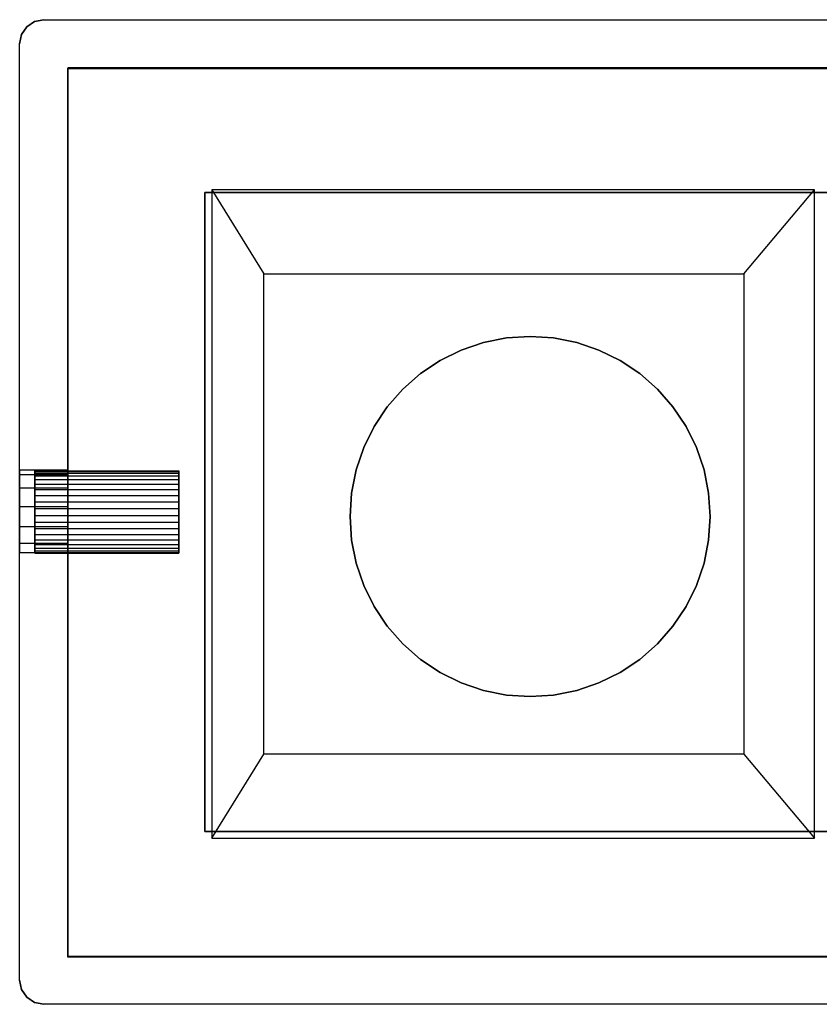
# Model space of a CAD drawing. Extents: x 0.03 to 5.66, y -0.81 to 0.81.
# Tile 1 of 4: x 0.03 to 1.34, y -0.81 to 0.81. Entities that reach past the tile are written whole.
import ezdxf

# ---------------------------------------------------------------- set-up
doc = ezdxf.new("R2010")
doc.units = 0
doc.header["$MEASUREMENT"] = 0
doc.layers.get('0').update_dxf_attribs({"color": 13, "linetype": 'CONTINUOUS'})

# ---------------------------------------------------------------- blocks, each defined once
blk = doc.blocks.new('PIX_LED-11367_STL')
at = {"color": 0}
for p, q in [((0.0525, 0.8041, 0.0295), (0.0675, 0.8071, 0.0295)), ((0.0675, 0.8071, 2.9823), (0.0525, 0.8041, 2.9823)), ((0.0525, 0.8041, 0.0295), (0.0675, 0.8071, 0.0295)), ((0.0675, 0.8071, 2.9823), (0.0525, 0.8041, 2.9823)), ((0.0675, 0.8071, 0.0295), (5.6187, 0.8071, 0.0295)), ((0.0675, 0.8071, 2.9823), (5.6187, 0.8071, 2.9823)), ((0.0675, 0.8071, 0.0295), (5.6187, 0.8071, 0.0295)), ((0.0675, 0.8071, 0.0295), (0.0675, 0.8071, 2.9823)), ((0.0675, 0.8071, 2.9823), (5.6187, 0.8071, 2.9823)), ((0.0675, 0.8071, 0.0295), (0.0675, 0.8071, 2.9823)), ((0.0311, 0.7828, 0.0295), (0.0397, 0.7956, 0.0295)), ((0.0397, 0.7956, 2.9823), (0.0311, 0.7828, 2.9823)), ((0.0311, 0.7828, 0.0295), (0.0397, 0.7956, 0.0295)), ((0.0397, 0.7956, 2.9823), (0.0311, 0.7828, 2.9823)), ((0.0397, 0.7956, 0.0295), (0.0525, 0.8041, 0.0295)), ((0.0525, 0.8041, 2.9823), (0.0397, 0.7956, 2.9823)), ((0.0397, 0.7956, 0.0295), (0.0525, 0.8041, 0.0295)), ((0.0525, 0.8041, 2.9823), (0.0397, 0.7956, 2.9823)), ((0.0397, 0.7956, 0.0295), (0.0397, 0.7956, 2.9823)), ((0.0397, 0.7956, 0.0295), (0.0397, 0.7956, 2.9823)), ((0.0525, 0.8041, 0.0295), (0.0525, 0.8041, 2.9823)), ((0.0525, 0.8041, 0.0295), (0.0525, 0.8041, 2.9823)), ((0.0281, 0.7677, 0.0295), (0.0311, 0.7828, 0.0295)), ((0.0311, 0.7828, 2.9823), (0.0281, 0.7677, 2.9823)), ((0.0281, 0.7677, 0.0295), (0.0311, 0.7828, 0.0295)), ((0.0311, 0.7828, 2.9823), (0.0281, 0.7677, 2.9823)), ((0.0311, 0.7828, 0.0295), (0.0311, 0.7828, 2.9823)), ((0.0311, 0.7828, 0.0295), (0.0311, 0.7828, 2.9823)), ((0.0281, -0.7677, 0.0295), (0.0281, 0.7677, 0.0295)), ((0.0281, -0.7677, 2.9823), (0.0281, 0.7677, 2.9823)), ((0.0281, 0.7677, 2.9823), (0.0281, 0.7677, 0.0295)), ((0.0281, -0.7677, 0.0295), (0.0281, 0.7677, 0.0295)), ((0.0281, -0.7677, 2.9823), (0.0281, 0.7677, 2.9823)), ((0.0281, 0.7677, 2.9823), (0.0281, 0.7677, 0.0295)), ((5.5793, 0.7283, 0.0295), (0.1069, 0.7283, 0.0295)), ((0.1069, 0.7283, 0.0295), (0.1069, -0.7283, 0.0295)), ((5.5793, 0.7283, 0.0458), (0.1069, 0.7283, 0.0458)), ((0.1069, 0.7283, 0.0458), (0.1069, 0.7283, 0.0295)), ((5.5793, 0.7283, 0.0295), (0.1069, 0.7283, 0.0295)), ((0.1069, 0.7283, 0.0458), (0.1069, -0.7283, 0.0458)), ((0.1069, 0.7283, 0.0295), (0.1069, -0.7283, 0.0295)), ((0.1069, 0.7283, 0.0458), (0.1069, 0.7283, 0.0295)), ((5.5793, 0.7283, 0.0458), (0.1069, 0.7283, 0.0458)), ((0.1069, 0.7283, 0.0458), (0.1069, -0.7283, 0.0458)), ((5.5793, 0.7283, 0.187), (0.1069, 0.7283, 0.187)), ((0.1069, 0.7283, 0.187), (0.1069, -0.7283, 0.187)), ((5.5793, 0.7283, 2.9035), (0.1069, 0.7283, 2.9035)), ((0.1069, 0.7283, 2.9035), (0.1069, 0.7283, 0.187)), ((5.5793, 0.7283, 0.187), (0.1069, 0.7283, 0.187)), ((0.1069, 0.7283, 0.187), (0.1069, -0.7283, 0.187)), ((0.1069, 0.7283, 2.9035), (0.1069, 0.7283, 0.187)), ((0.1069, 0.7283, 2.9035), (0.1069, -0.7283, 2.9035)), ((0.1069, 0.7283, 2.9035), (0.1069, -0.7283, 2.9035)), ((5.5793, 0.7283, 2.9035), (0.1069, 0.7283, 2.9035)), ((0.332, 0.524, 0.0458), (5.3542, 0.524, 0.0458)), ((5.3542, 0.524, 0.187), (0.332, 0.524, 0.187)), ((0.332, 0.524, 0.187), (0.332, 0.524, 0.0458)), ((0.332, -0.524, 0.0458), (0.332, 0.524, 0.0458)), ((0.332, 0.524, 0.187), (0.332, 0.524, 0.0458)), ((0.332, 0.524, 0.187), (0.332, -0.524, 0.187)), ((0.332, 0.524, 0.0458), (5.3542, 0.524, 0.0458)), ((0.332, -0.524, 0.0458), (0.332, 0.524, 0.0458)), ((5.3542, 0.524, 0.187), (0.332, 0.524, 0.187)), ((0.332, 0.524, 0.187), (0.332, -0.524, 0.187)), ((0.3434, 0.5281, 0.3937), (0.4283, 0.3903, 0.9843)), ((1.3315, 0.5281, 0.3937), (0.3434, 0.5281, 0.3937)), ((0.3434, 0.5281, 0.3937), (0.4283, 0.3903, 0.9843)), ((0.3434, 0.5281, 0.3937), (0.3434, -0.5349, 0.3937)), ((1.2157, 0.3903, 0.9843), (1.3315, 0.5281, 0.3937)), ((1.2157, 0.3903, 0.9843), (1.3315, 0.5281, 0.3937)), ((1.3315, -0.5349, 0.3937), (1.3315, 0.5281, 0.3937)), ((0.4283, 0.3903, 0.9843), (1.2157, 0.3903, 0.9843)), ((0.4283, -0.3971, 0.9843), (0.4283, 0.3903, 0.9843)), ((1.2157, 0.3903, 0.9843), (1.2157, -0.3971, 0.9843)), ((0.7522, 0.2654, 0.6999), (0.7887, 0.2778, 0.6999)), ((0.7887, 0.2778, 0.6606), (0.7522, 0.2654, 0.6606)), ((0.7522, 0.2654, 0.6999), (0.7887, 0.2778, 0.6999)), ((0.7887, 0.2778, 0.6606), (0.7522, 0.2654, 0.6606)), ((0.7887, 0.2778, 0.6999), (0.8266, 0.2853, 0.6999)), ((0.8266, 0.2853, 0.6606), (0.7887, 0.2778, 0.6606)), ((0.7887, 0.2778, 0.6999), (0.8266, 0.2853, 0.6999)), ((0.8266, 0.2853, 0.6606), (0.7887, 0.2778, 0.6606)), ((0.7887, 0.2778, 0.6999), (0.7887, 0.2778, 0.6606)), ((0.7887, 0.2778, 0.6999), (0.7887, 0.2778, 0.6606)), ((0.8266, 0.2853, 0.6999), (0.8651, 0.2878, 0.6999)), ((0.8651, 0.2878, 0.6606), (0.8266, 0.2853, 0.6606)), ((0.8266, 0.2853, 0.6999), (0.8651, 0.2878, 0.6999)), ((0.8651, 0.2878, 0.6606), (0.8266, 0.2853, 0.6606)), ((0.8266, 0.2853, 0.6999), (0.8266, 0.2853, 0.6606)), ((0.8266, 0.2853, 0.6999), (0.8266, 0.2853, 0.6606)), ((0.9037, 0.2853, 0.6606), (0.8651, 0.2878, 0.6606)), ((0.8651, 0.2878, 0.6999), (0.8651, 0.2878, 0.6606)), ((0.8651, 0.2878, 0.6999), (0.9037, 0.2853, 0.6999)), ((0.8651, 0.2878, 0.6999), (0.8651, 0.2878, 0.6606)), ((0.8651, 0.2878, 0.6999), (0.9037, 0.2853, 0.6999)), ((0.9037, 0.2853, 0.6606), (0.8651, 0.2878, 0.6606)), ((0.9037, 0.2853, 0.6999), (0.9037, 0.2853, 0.6606)), ((0.9037, 0.2853, 0.6999), (0.9416, 0.2778, 0.6999)), ((0.9416, 0.2778, 0.6606), (0.9037, 0.2853, 0.6606)), ((0.9037, 0.2853, 0.6999), (0.9037, 0.2853, 0.6606)), ((0.9037, 0.2853, 0.6999), (0.9416, 0.2778, 0.6999)), ((0.9416, 0.2778, 0.6606), (0.9037, 0.2853, 0.6606)), ((0.9416, 0.2778, 0.6999), (0.9416, 0.2778, 0.6606)), ((0.9416, 0.2778, 0.6999), (0.9781, 0.2654, 0.6999)), ((0.9781, 0.2654, 0.6606), (0.9416, 0.2778, 0.6606)), ((0.9416, 0.2778, 0.6999), (0.9416, 0.2778, 0.6606)), ((0.9416, 0.2778, 0.6999), (0.9781, 0.2654, 0.6999)), ((0.9781, 0.2654, 0.6606), (0.9416, 0.2778, 0.6606)), ((0.7175, 0.2483, 0.6999), (0.7522, 0.2654, 0.6999)), ((0.7522, 0.2654, 0.6606), (0.7175, 0.2483, 0.6606)), ((0.7175, 0.2483, 0.6999), (0.7522, 0.2654, 0.6999)), ((0.7522, 0.2654, 0.6606), (0.7175, 0.2483, 0.6606)), ((0.7522, 0.2654, 0.6999), (0.7522, 0.2654, 0.6606)), ((0.7522, 0.2654, 0.6999), (0.7522, 0.2654, 0.6606)), ((0.9781, 0.2654, 0.6999), (0.9781, 0.2654, 0.6606)), ((0.9781, 0.2654, 0.6999), (1.0128, 0.2483, 0.6999)), ((1.0128, 0.2483, 0.6606), (0.9781, 0.2654, 0.6606)), ((0.9781, 0.2654, 0.6999), (0.9781, 0.2654, 0.6606)), ((0.9781, 0.2654, 0.6999), (1.0128, 0.2483, 0.6999)), ((1.0128, 0.2483, 0.6606), (0.9781, 0.2654, 0.6606)), ((0.6854, 0.2268, 0.6999), (0.7175, 0.2483, 0.6999)), ((0.7175, 0.2483, 0.6606), (0.6854, 0.2268, 0.6606)), ((0.6854, 0.2268, 0.6999), (0.7175, 0.2483, 0.6999)), ((0.7175, 0.2483, 0.6606), (0.6854, 0.2268, 0.6606)), ((0.7175, 0.2483, 0.6999), (0.7175, 0.2483, 0.6606)), ((0.7175, 0.2483, 0.6999), (0.7175, 0.2483, 0.6606)), ((1.0128, 0.2483, 0.6999), (1.0128, 0.2483, 0.6606)), ((1.0128, 0.2483, 0.6999), (1.0449, 0.2268, 0.6999)), ((1.0449, 0.2268, 0.6606), (1.0128, 0.2483, 0.6606)), ((1.0128, 0.2483, 0.6999), (1.0128, 0.2483, 0.6606)), ((1.0128, 0.2483, 0.6999), (1.0449, 0.2268, 0.6999)), ((1.0449, 0.2268, 0.6606), (1.0128, 0.2483, 0.6606)), ((0.6564, 0.2014, 0.6999), (0.6854, 0.2268, 0.6999)), ((0.6854, 0.2268, 0.6606), (0.6564, 0.2014, 0.6606)), ((0.6564, 0.2014, 0.6999), (0.6854, 0.2268, 0.6999)), ((0.6854, 0.2268, 0.6606), (0.6564, 0.2014, 0.6606)), ((0.6854, 0.2268, 0.6999), (0.6854, 0.2268, 0.6606)), ((0.6854, 0.2268, 0.6999), (0.6854, 0.2268, 0.6606)), ((1.0449, 0.2268, 0.6999), (1.0449, 0.2268, 0.6606)), ((1.0449, 0.2268, 0.6999), (1.0739, 0.2014, 0.6999)), ((1.0739, 0.2014, 0.6606), (1.0449, 0.2268, 0.6606)), ((1.0449, 0.2268, 0.6999), (1.0449, 0.2268, 0.6606)), ((1.0449, 0.2268, 0.6999), (1.0739, 0.2014, 0.6999)), ((1.0739, 0.2014, 0.6606), (1.0449, 0.2268, 0.6606)), ((0.6309, 0.1723, 0.6999), (0.6564, 0.2014, 0.6999)), ((0.6564, 0.2014, 0.6606), (0.6309, 0.1723, 0.6606)), ((0.6309, 0.1723, 0.6999), (0.6564, 0.2014, 0.6999)), ((0.6564, 0.2014, 0.6606), (0.6309, 0.1723, 0.6606)), ((0.6564, 0.2014, 0.6999), (0.6564, 0.2014, 0.6606)), ((0.6564, 0.2014, 0.6999), (0.6564, 0.2014, 0.6606)), ((1.0739, 0.2014, 0.6999), (1.0739, 0.2014, 0.6606)), ((1.0739, 0.2014, 0.6999), (1.0994, 0.1723, 0.6999)), ((1.0994, 0.1723, 0.6606), (1.0739, 0.2014, 0.6606)), ((1.0739, 0.2014, 0.6999), (1.0739, 0.2014, 0.6606)), ((1.0739, 0.2014, 0.6999), (1.0994, 0.1723, 0.6999)), ((1.0994, 0.1723, 0.6606), (1.0739, 0.2014, 0.6606)), ((0.6094, 0.1402, 0.6999), (0.6309, 0.1723, 0.6999)), ((0.6309, 0.1723, 0.6606), (0.6094, 0.1402, 0.6606)), ((0.6094, 0.1402, 0.6999), (0.6309, 0.1723, 0.6999)), ((0.6309, 0.1723, 0.6606), (0.6094, 0.1402, 0.6606)), ((0.6309, 0.1723, 0.6999), (0.6309, 0.1723, 0.6606)), ((0.6309, 0.1723, 0.6999), (0.6309, 0.1723, 0.6606)), ((1.0994, 0.1723, 0.6999), (1.0994, 0.1723, 0.6606)), ((1.0994, 0.1723, 0.6999), (1.1209, 0.1402, 0.6999)), ((1.1209, 0.1402, 0.6606), (1.0994, 0.1723, 0.6606)), ((1.0994, 0.1723, 0.6999), (1.0994, 0.1723, 0.6606)), ((1.0994, 0.1723, 0.6999), (1.1209, 0.1402, 0.6999)), ((1.1209, 0.1402, 0.6606), (1.0994, 0.1723, 0.6606)), ((0.5923, 0.1056, 0.6999), (0.6094, 0.1402, 0.6999)), ((0.6094, 0.1402, 0.6606), (0.5923, 0.1056, 0.6606)), ((0.5923, 0.1056, 0.6999), (0.6094, 0.1402, 0.6999)), ((0.6094, 0.1402, 0.6606), (0.5923, 0.1056, 0.6606)), ((0.6094, 0.1402, 0.6999), (0.6094, 0.1402, 0.6606)), ((0.6094, 0.1402, 0.6999), (0.6094, 0.1402, 0.6606)), ((1.1209, 0.1402, 0.6999), (1.1209, 0.1402, 0.6606)), ((1.1209, 0.1402, 0.6999), (1.1379, 0.1056, 0.6999)), ((1.1379, 0.1056, 0.6606), (1.1209, 0.1402, 0.6606)), ((1.1209, 0.1402, 0.6999), (1.1209, 0.1402, 0.6606)), ((1.1209, 0.1402, 0.6999), (1.1379, 0.1056, 0.6999)), ((1.1379, 0.1056, 0.6606), (1.1209, 0.1402, 0.6606)), ((0.5799, 0.069, 0.6999), (0.5923, 0.1056, 0.6999)), ((0.5923, 0.1056, 0.6606), (0.5799, 0.069, 0.6606)), ((0.5799, 0.069, 0.6999), (0.5923, 0.1056, 0.6999)), ((0.5923, 0.1056, 0.6606), (0.5799, 0.069, 0.6606)), ((0.5923, 0.1056, 0.6999), (0.5923, 0.1056, 0.6606)), ((0.5923, 0.1056, 0.6999), (0.5923, 0.1056, 0.6606)), ((1.1379, 0.1056, 0.6999), (1.1379, 0.1056, 0.6606)), ((1.1379, 0.1056, 0.6999), (1.1504, 0.069, 0.6999)), ((1.1504, 0.069, 0.6606), (1.1379, 0.1056, 0.6606)), ((1.1379, 0.1056, 0.6999), (1.1379, 0.1056, 0.6606)), ((1.1379, 0.1056, 0.6999), (1.1504, 0.069, 0.6999)), ((1.1504, 0.069, 0.6606), (1.1379, 0.1056, 0.6606)), ((0.0281, 0.061, 2.4778), (0.0281, 0.0689, 2.5098)), ((0.0281, 0.0689, 2.5098), (0.0281, 0.061, 2.5419)), ((0.0281, 0.0689, 2.5098), (0.1069, 0.0689, 2.5098)), ((0.0281, 0.0689, 2.5098), (0.0281, 0.061, 2.5419)), ((0.0281, 0.0689, 2.5098), (0.1069, 0.0689, 2.5098)), ((0.0281, 0.061, 2.4778), (0.0281, 0.0689, 2.5098)), ((0.0529, 0.0674, 2.5098), (0.2892, 0.0674, 2.5098)), ((0.0529, 0.0674, 2.5098), (0.0529, 0.0665, 2.5209)), ((0.0529, 0.0665, 2.4987), (0.0529, 0.0674, 2.5098)), ((0.0529, 0.0674, 2.5098), (0.2892, 0.0674, 2.5098)), ((0.0529, 0.0674, 2.5098), (0.0529, 0.0665, 2.5209)), ((0.0529, 0.0665, 2.4987), (0.0529, 0.0674, 2.5098)), ((0.0529, 0.0665, 2.5209), (0.2892, 0.0665, 2.5209)), ((0.0529, 0.0665, 2.5209), (0.0529, 0.0638, 2.5317)), ((0.0529, 0.0665, 2.5209), (0.2892, 0.0665, 2.5209)), ((0.0529, 0.0638, 2.4879), (0.0529, 0.0665, 2.4987)), ((0.0529, 0.0665, 2.4987), (0.2892, 0.0665, 2.4987)), ((0.0529, 0.0665, 2.4987), (0.2892, 0.0665, 2.4987)), ((0.0529, 0.0665, 2.5209), (0.0529, 0.0638, 2.5317)), ((0.0529, 0.0638, 2.4879), (0.0529, 0.0665, 2.4987)), ((0.1069, 0.061, 2.5419), (0.1069, 0.0689, 2.5098)), ((0.1069, 0.0689, 2.5098), (0.1069, 0.061, 2.4778)), ((0.1069, 0.061, 2.5419), (0.1069, 0.0689, 2.5098)), ((0.1069, 0.0689, 2.5098), (0.1069, 0.061, 2.4778)), ((0.2892, 0.0665, 2.5209), (0.2892, 0.0674, 2.5098)), ((0.2892, 0.0674, 2.5098), (0.2892, 0.0665, 2.4987)), ((0.2892, 0.0674, 2.5098), (0.2892, 0.0665, 2.4987)), ((0.2892, 0.0665, 2.5209), (0.2892, 0.0674, 2.5098)), ((0.2892, 0.0638, 2.5317), (0.2892, 0.0665, 2.5209)), ((0.2892, 0.0665, 2.4987), (0.2892, 0.0638, 2.4879)), ((0.2892, 0.0665, 2.4987), (0.2892, 0.0638, 2.4879)), ((0.2892, 0.0638, 2.5317), (0.2892, 0.0665, 2.5209)), ((0.5724, 0.0311, 0.6999), (0.5799, 0.069, 0.6999)), ((0.5799, 0.069, 0.6606), (0.5724, 0.0311, 0.6606)), ((0.5724, 0.0311, 0.6999), (0.5799, 0.069, 0.6999)), ((0.5799, 0.069, 0.6606), (0.5724, 0.0311, 0.6606)), ((0.5799, 0.069, 0.6999), (0.5799, 0.069, 0.6606)), ((0.5799, 0.069, 0.6999), (0.5799, 0.069, 0.6606)), ((1.1504, 0.069, 0.6999), (1.1504, 0.069, 0.6606)), ((1.1504, 0.069, 0.6999), (1.1579, 0.0311, 0.6999)), ((1.1579, 0.0311, 0.6606), (1.1504, 0.069, 0.6606)), ((1.1504, 0.069, 0.6999), (1.1504, 0.069, 0.6606)), ((1.1504, 0.069, 0.6999), (1.1579, 0.0311, 0.6999)), ((1.1579, 0.0311, 0.6606), (1.1504, 0.069, 0.6606)), ((0.0281, 0.061, 2.5419), (0.0281, 0.0391, 2.5665)), ((0.0281, 0.0391, 2.4531), (0.0281, 0.061, 2.4778)), ((0.1069, 0.061, 2.5419), (0.0281, 0.061, 2.5419)), ((0.1069, 0.061, 2.5419), (0.0281, 0.061, 2.5419)), ((0.0281, 0.061, 2.5419), (0.0281, 0.0391, 2.5665)), ((0.1069, 0.061, 2.4778), (0.0281, 0.061, 2.4778)), ((0.0281, 0.0391, 2.4531), (0.0281, 0.061, 2.4778)), ((0.1069, 0.061, 2.4778), (0.0281, 0.061, 2.4778)), ((0.0529, 0.0638, 2.5317), (0.2892, 0.0638, 2.5317)), ((0.0529, 0.0638, 2.5317), (0.0529, 0.0593, 2.5419)), ((0.0529, 0.0638, 2.5317), (0.2892, 0.0638, 2.5317)), ((0.0529, 0.0593, 2.4777), (0.0529, 0.0638, 2.4879)), ((0.0529, 0.0638, 2.4879), (0.2892, 0.0638, 2.4879)), ((0.0529, 0.0638, 2.4879), (0.2892, 0.0638, 2.4879)), ((0.0529, 0.0638, 2.5317), (0.0529, 0.0593, 2.5419)), ((0.0529, 0.0593, 2.4777), (0.0529, 0.0638, 2.4879)), ((0.0529, 0.0593, 2.5419), (0.2892, 0.0593, 2.5419)), ((0.0529, 0.0593, 2.5419), (0.0529, 0.0532, 2.5513)), ((0.0529, 0.0593, 2.5419), (0.2892, 0.0593, 2.5419)), ((0.0529, 0.0532, 2.4684), (0.0529, 0.0593, 2.4777)), ((0.0529, 0.0593, 2.4777), (0.2892, 0.0593, 2.4777)), ((0.0529, 0.0593, 2.4777), (0.2892, 0.0593, 2.4777)), ((0.0529, 0.0593, 2.5419), (0.0529, 0.0532, 2.5513)), ((0.0529, 0.0532, 2.4684), (0.0529, 0.0593, 2.4777)), ((0.0529, 0.0532, 2.5513), (0.2892, 0.0532, 2.5513)), ((0.0529, 0.0532, 2.5513), (0.0529, 0.0457, 2.5595)), ((0.0529, 0.0532, 2.5513), (0.2892, 0.0532, 2.5513)), ((0.0529, 0.0457, 2.4602), (0.0529, 0.0532, 2.4684)), ((0.0529, 0.0532, 2.4684), (0.2892, 0.0532, 2.4684)), ((0.0529, 0.0532, 2.4684), (0.2892, 0.0532, 2.4684)), ((0.0529, 0.0532, 2.5513), (0.0529, 0.0457, 2.5595)), ((0.0529, 0.0457, 2.4602), (0.0529, 0.0532, 2.4684)), ((0.1069, 0.0391, 2.5665), (0.1069, 0.061, 2.5419)), ((0.1069, 0.061, 2.4778), (0.1069, 0.0391, 2.4531)), ((0.1069, 0.0391, 2.5665), (0.1069, 0.061, 2.5419)), ((0.1069, 0.061, 2.4778), (0.1069, 0.0391, 2.4531)), ((0.2892, 0.0593, 2.5419), (0.2892, 0.0638, 2.5317)), ((0.2892, 0.0638, 2.4879), (0.2892, 0.0593, 2.4777)), ((0.2892, 0.0638, 2.4879), (0.2892, 0.0593, 2.4777)), ((0.2892, 0.0593, 2.5419), (0.2892, 0.0638, 2.5317)), ((0.2892, 0.0532, 2.5513), (0.2892, 0.0593, 2.5419)), ((0.2892, 0.0593, 2.4777), (0.2892, 0.0532, 2.4684)), ((0.2892, 0.0593, 2.4777), (0.2892, 0.0532, 2.4684)), ((0.2892, 0.0532, 2.5513), (0.2892, 0.0593, 2.5419)), ((0.2892, 0.0457, 2.5595), (0.2892, 0.0532, 2.5513)), ((0.2892, 0.0532, 2.4684), (0.2892, 0.0457, 2.4602)), ((0.2892, 0.0532, 2.4684), (0.2892, 0.0457, 2.4602)), ((0.2892, 0.0457, 2.5595), (0.2892, 0.0532, 2.5513)), ((0.0281, 0.0391, 2.5665), (0.0281, 0.0083, 2.5782)), ((0.0281, 0.0083, 2.4414), (0.0281, 0.0391, 2.4531)), ((0.1069, 0.0391, 2.5665), (0.0281, 0.0391, 2.5665)), ((0.1069, 0.0391, 2.5665), (0.0281, 0.0391, 2.5665)), ((0.0281, 0.0391, 2.5665), (0.0281, 0.0083, 2.5782)), ((0.1069, 0.0391, 2.4531), (0.0281, 0.0391, 2.4531)), ((0.0281, 0.0083, 2.4414), (0.0281, 0.0391, 2.4531)), ((0.1069, 0.0391, 2.4531), (0.0281, 0.0391, 2.4531)), ((0.0529, 0.0457, 2.5595), (0.2892, 0.0457, 2.5595)), ((0.0529, 0.0457, 2.5595), (0.0529, 0.0369, 2.5663)), ((0.0529, 0.0457, 2.5595), (0.2892, 0.0457, 2.5595)), ((0.0529, 0.0369, 2.4534), (0.0529, 0.0457, 2.4602)), ((0.0529, 0.0457, 2.4602), (0.2892, 0.0457, 2.4602)), ((0.0529, 0.0457, 2.4602), (0.2892, 0.0457, 2.4602)), ((0.0529, 0.0457, 2.5595), (0.0529, 0.0369, 2.5663)), ((0.0529, 0.0369, 2.4534), (0.0529, 0.0457, 2.4602)), ((0.0529, 0.0369, 2.5663), (0.2892, 0.0369, 2.5663)), ((0.0529, 0.0369, 2.5663), (0.0529, 0.0271, 2.5716)), ((0.0529, 0.0369, 2.5663), (0.2892, 0.0369, 2.5663)), ((0.0529, 0.0271, 2.4481), (0.0529, 0.0369, 2.4534)), ((0.0529, 0.0369, 2.4534), (0.2892, 0.0369, 2.4534)), ((0.0529, 0.0369, 2.4534), (0.2892, 0.0369, 2.4534)), ((0.0529, 0.0369, 2.5663), (0.0529, 0.0271, 2.5716)), ((0.0529, 0.0271, 2.4481), (0.0529, 0.0369, 2.4534)), ((0.1069, 0.0083, 2.5782), (0.1069, 0.0391, 2.5665)), ((0.1069, 0.0391, 2.4531), (0.1069, 0.0083, 2.4414)), ((0.1069, 0.0083, 2.5782), (0.1069, 0.0391, 2.5665)), ((0.1069, 0.0391, 2.4531), (0.1069, 0.0083, 2.4414)), ((0.2892, 0.0369, 2.5663), (0.2892, 0.0457, 2.5595)), ((0.2892, 0.0457, 2.4602), (0.2892, 0.0369, 2.4534)), ((0.2892, 0.0457, 2.4602), (0.2892, 0.0369, 2.4534)), ((0.2892, 0.0369, 2.5663), (0.2892, 0.0457, 2.5595)), ((0.2892, 0.0271, 2.5716), (0.2892, 0.0369, 2.5663)), ((0.2892, 0.0369, 2.4534), (0.2892, 0.0271, 2.4481)), ((0.2892, 0.0369, 2.4534), (0.2892, 0.0271, 2.4481)), ((0.2892, 0.0271, 2.5716), (0.2892, 0.0369, 2.5663)), ((0.0529, 0.0271, 2.5716), (0.2892, 0.0271, 2.5716)), ((0.0529, 0.0271, 2.5716), (0.0529, 0.0166, 2.5752)), ((0.0529, 0.0271, 2.5716), (0.2892, 0.0271, 2.5716)), ((0.0529, 0.0166, 2.4445), (0.0529, 0.0271, 2.4481)), ((0.0529, 0.0271, 2.4481), (0.2892, 0.0271, 2.4481)), ((0.0529, 0.0271, 2.4481), (0.2892, 0.0271, 2.4481)), ((0.0529, 0.0271, 2.5716), (0.0529, 0.0166, 2.5752)), ((0.0529, 0.0166, 2.4445), (0.0529, 0.0271, 2.4481)), ((0.0529, 0.0166, 2.5752), (0.2892, 0.0166, 2.5752)), ((0.0529, 0.0166, 2.5752), (0.0529, 0.0056, 2.5771)), ((0.0529, 0.0166, 2.5752), (0.2892, 0.0166, 2.5752)), ((0.0529, 0.0056, 2.4426), (0.0529, 0.0166, 2.4445)), ((0.0529, 0.0166, 2.4445), (0.2892, 0.0166, 2.4445)), ((0.0529, 0.0166, 2.4445), (0.2892, 0.0166, 2.4445)), ((0.0529, 0.0166, 2.5752), (0.0529, 0.0056, 2.5771)), ((0.0529, 0.0056, 2.4426), (0.0529, 0.0166, 2.4445)), ((0.2892, 0.0166, 2.5752), (0.2892, 0.0271, 2.5716)), ((0.2892, 0.0271, 2.4481), (0.2892, 0.0166, 2.4445)), ((0.2892, 0.0271, 2.4481), (0.2892, 0.0166, 2.4445)), ((0.2892, 0.0166, 2.5752), (0.2892, 0.0271, 2.5716)), ((0.2892, 0.0056, 2.5771), (0.2892, 0.0166, 2.5752)), ((0.2892, 0.0166, 2.4445), (0.2892, 0.0056, 2.4426)), ((0.2892, 0.0166, 2.4445), (0.2892, 0.0056, 2.4426)), ((0.2892, 0.0056, 2.5771), (0.2892, 0.0166, 2.5752)), ((0.5699, -0.0074, 0.6999), (0.5724, 0.0311, 0.6999)), ((0.5724, 0.0311, 0.6606), (0.5699, -0.0074, 0.6606)), ((0.5699, -0.0074, 0.6999), (0.5724, 0.0311, 0.6999)), ((0.5724, 0.0311, 0.6606), (0.5699, -0.0074, 0.6606)), ((0.5724, 0.0311, 0.6999), (0.5724, 0.0311, 0.6606)), ((0.5724, 0.0311, 0.6999), (0.5724, 0.0311, 0.6606)), ((1.1579, 0.0311, 0.6999), (1.1579, 0.0311, 0.6606)), ((1.1579, 0.0311, 0.6999), (1.1604, -0.0074, 0.6999)), ((1.1604, -0.0074, 0.6606), (1.1579, 0.0311, 0.6606)), ((1.1579, 0.0311, 0.6999), (1.1579, 0.0311, 0.6606)), ((1.1579, 0.0311, 0.6999), (1.1604, -0.0074, 0.6999)), ((1.1604, -0.0074, 0.6606), (1.1579, 0.0311, 0.6606)), ((0.0281, 0.0083, 2.5782), (0.0281, -0.0244, 2.5743)), ((0.0281, -0.0244, 2.4454), (0.0281, 0.0083, 2.4414)), ((0.1069, 0.0083, 2.5782), (0.0281, 0.0083, 2.5782)), ((0.1069, 0.0083, 2.5782), (0.0281, 0.0083, 2.5782)), ((0.0281, 0.0083, 2.5782), (0.0281, -0.0244, 2.5743)), ((0.1069, 0.0083, 2.4414), (0.0281, 0.0083, 2.4414)), ((0.0281, -0.0244, 2.4454), (0.0281, 0.0083, 2.4414)), ((0.1069, 0.0083, 2.4414), (0.0281, 0.0083, 2.4414)), ((0.0529, 0.0056, 2.5771), (0.2892, 0.0056, 2.5771)), ((0.0529, 0.0056, 2.5771), (0.0529, -0.0056, 2.5771)), ((0.0529, 0.0056, 2.5771), (0.2892, 0.0056, 2.5771)), ((0.0529, -0.0056, 2.4426), (0.0529, 0.0056, 2.4426)), ((0.0529, 0.0056, 2.4426), (0.2892, 0.0056, 2.4426)), ((0.0529, 0.0056, 2.4426), (0.2892, 0.0056, 2.4426)), ((0.0529, 0.0056, 2.5771), (0.0529, -0.0056, 2.5771)), ((0.0529, -0.0056, 2.4426), (0.0529, 0.0056, 2.4426)), ((0.1069, 0.0083, 2.4414), (0.1069, -0.0244, 2.4454)), ((0.1069, -0.0244, 2.5743), (0.1069, 0.0083, 2.5782)), ((0.1069, -0.0244, 2.5743), (0.1069, 0.0083, 2.5782)), ((0.1069, 0.0083, 2.4414), (0.1069, -0.0244, 2.4454)), ((0.2892, -0.0056, 2.5771), (0.2892, 0.0056, 2.5771)), ((0.2892, 0.0056, 2.4426), (0.2892, -0.0056, 2.4426)), ((0.2892, 0.0056, 2.4426), (0.2892, -0.0056, 2.4426)), ((0.2892, -0.0056, 2.5771), (0.2892, 0.0056, 2.5771)), ((0.0529, -0.0056, 2.5771), (0.2892, -0.0056, 2.5771)), ((0.0529, -0.0056, 2.5771), (0.0529, -0.0166, 2.5752)), ((0.0529, -0.0056, 2.5771), (0.2892, -0.0056, 2.5771)), ((0.0529, -0.0166, 2.4445), (0.0529, -0.0056, 2.4426)), ((0.0529, -0.0056, 2.4426), (0.2892, -0.0056, 2.4426)), ((0.0529, -0.0056, 2.4426), (0.2892, -0.0056, 2.4426)), ((0.0529, -0.0056, 2.5771), (0.0529, -0.0166, 2.5752)), ((0.0529, -0.0166, 2.4445), (0.0529, -0.0056, 2.4426)), ((0.2892, -0.0166, 2.5752), (0.2892, -0.0056, 2.5771)), ((0.2892, -0.0056, 2.4426), (0.2892, -0.0166, 2.4445)), ((0.2892, -0.0056, 2.4426), (0.2892, -0.0166, 2.4445)), ((0.2892, -0.0166, 2.5752), (0.2892, -0.0056, 2.5771)), ((0.5724, -0.046, 0.6999), (0.5699, -0.0074, 0.6999)), ((0.5699, -0.0074, 0.6999), (0.5699, -0.0074, 0.6606)), ((0.5699, -0.0074, 0.6606), (0.5724, -0.046, 0.6606)), ((0.5699, -0.0074, 0.6999), (0.5699, -0.0074, 0.6606)), ((0.5724, -0.046, 0.6999), (0.5699, -0.0074, 0.6999)), ((0.5699, -0.0074, 0.6606), (0.5724, -0.046, 0.6606)), ((1.1604, -0.0074, 0.6999), (1.1579, -0.046, 0.6999)), ((1.1579, -0.046, 0.6606), (1.1604, -0.0074, 0.6606)), ((1.1604, -0.0074, 0.6999), (1.1579, -0.046, 0.6999)), ((1.1579, -0.046, 0.6606), (1.1604, -0.0074, 0.6606)), ((1.1604, -0.0074, 0.6999), (1.1604, -0.0074, 0.6606)), ((1.1604, -0.0074, 0.6999), (1.1604, -0.0074, 0.6606)), ((0.0281, -0.0244, 2.5743), (0.0281, -0.0516, 2.5555)), ((0.0281, -0.0516, 2.4642), (0.0281, -0.0244, 2.4454)), ((0.1069, -0.0244, 2.5743), (0.0281, -0.0244, 2.5743)), ((0.1069, -0.0244, 2.5743), (0.0281, -0.0244, 2.5743)), ((0.0281, -0.0244, 2.5743), (0.0281, -0.0516, 2.5555)), ((0.1069, -0.0244, 2.4454), (0.0281, -0.0244, 2.4454)), ((0.0281, -0.0516, 2.4642), (0.0281, -0.0244, 2.4454)), ((0.1069, -0.0244, 2.4454), (0.0281, -0.0244, 2.4454)), ((0.0529, -0.0166, 2.5752), (0.2892, -0.0166, 2.5752)), ((0.0529, -0.0166, 2.5752), (0.0529, -0.0271, 2.5716)), ((0.0529, -0.0166, 2.5752), (0.2892, -0.0166, 2.5752)), ((0.0529, -0.0271, 2.4481), (0.0529, -0.0166, 2.4445)), ((0.0529, -0.0166, 2.4445), (0.2892, -0.0166, 2.4445)), ((0.0529, -0.0166, 2.4445), (0.2892, -0.0166, 2.4445)), ((0.0529, -0.0166, 2.5752), (0.0529, -0.0271, 2.5716)), ((0.0529, -0.0271, 2.4481), (0.0529, -0.0166, 2.4445)), ((0.0529, -0.0271, 2.5716), (0.2892, -0.0271, 2.5716)), ((0.0529, -0.0271, 2.5716), (0.0529, -0.0369, 2.5663)), ((0.0529, -0.0271, 2.5716), (0.2892, -0.0271, 2.5716)), ((0.0529, -0.0369, 2.4534), (0.0529, -0.0271, 2.4481)), ((0.0529, -0.0271, 2.4481), (0.2892, -0.0271, 2.4481)), ((0.0529, -0.0271, 2.4481), (0.2892, -0.0271, 2.4481)), ((0.0529, -0.0271, 2.5716), (0.0529, -0.0369, 2.5663)), ((0.0529, -0.0369, 2.4534), (0.0529, -0.0271, 2.4481)), ((0.1069, -0.0244, 2.4454), (0.1069, -0.0516, 2.4642)), ((0.1069, -0.0516, 2.5555), (0.1069, -0.0244, 2.5743)), ((0.1069, -0.0516, 2.5555), (0.1069, -0.0244, 2.5743)), ((0.1069, -0.0244, 2.4454), (0.1069, -0.0516, 2.4642)), ((0.2892, -0.0271, 2.5716), (0.2892, -0.0166, 2.5752)), ((0.2892, -0.0166, 2.4445), (0.2892, -0.0271, 2.4481)), ((0.2892, -0.0166, 2.4445), (0.2892, -0.0271, 2.4481)), ((0.2892, -0.0271, 2.5716), (0.2892, -0.0166, 2.5752)), ((0.2892, -0.0369, 2.5663), (0.2892, -0.0271, 2.5716)), ((0.2892, -0.0271, 2.4481), (0.2892, -0.0369, 2.4534)), ((0.2892, -0.0271, 2.4481), (0.2892, -0.0369, 2.4534)), ((0.2892, -0.0369, 2.5663), (0.2892, -0.0271, 2.5716)), ((0.0529, -0.0369, 2.5663), (0.2892, -0.0369, 2.5663)), ((0.0529, -0.0369, 2.5663), (0.0529, -0.0457, 2.5595)), ((0.0529, -0.0369, 2.5663), (0.2892, -0.0369, 2.5663)), ((0.0529, -0.0457, 2.4602), (0.0529, -0.0369, 2.4534)), ((0.0529, -0.0369, 2.4534), (0.2892, -0.0369, 2.4534)), ((0.0529, -0.0369, 2.4534), (0.2892, -0.0369, 2.4534)), ((0.0529, -0.0369, 2.5663), (0.0529, -0.0457, 2.5595)), ((0.0529, -0.0457, 2.4602), (0.0529, -0.0369, 2.4534)), ((0.0529, -0.0457, 2.5595), (0.2892, -0.0457, 2.5595)), ((0.0529, -0.0457, 2.5595), (0.0529, -0.0532, 2.5513)), ((0.0529, -0.0457, 2.5595), (0.2892, -0.0457, 2.5595)), ((0.0529, -0.0532, 2.4684), (0.0529, -0.0457, 2.4602)), ((0.0529, -0.0457, 2.4602), (0.2892, -0.0457, 2.4602)), ((0.0529, -0.0457, 2.4602), (0.2892, -0.0457, 2.4602)), ((0.0529, -0.0457, 2.5595), (0.0529, -0.0532, 2.5513)), ((0.0529, -0.0532, 2.4684), (0.0529, -0.0457, 2.4602)), ((0.2892, -0.0457, 2.5595), (0.2892, -0.0369, 2.5663)), ((0.2892, -0.0369, 2.4534), (0.2892, -0.0457, 2.4602)), ((0.2892, -0.0369, 2.4534), (0.2892, -0.0457, 2.4602)), ((0.2892, -0.0457, 2.5595), (0.2892, -0.0369, 2.5663)), ((0.2892, -0.0532, 2.5513), (0.2892, -0.0457, 2.5595)), ((0.2892, -0.0457, 2.4602), (0.2892, -0.0532, 2.4684)), ((0.2892, -0.0457, 2.4602), (0.2892, -0.0532, 2.4684)), ((0.2892, -0.0532, 2.5513), (0.2892, -0.0457, 2.5595)), ((0.5799, -0.0839, 0.6999), (0.5724, -0.046, 0.6999)), ((0.5724, -0.046, 0.6999), (0.5724, -0.046, 0.6606)), ((0.5724, -0.046, 0.6606), (0.5799, -0.0839, 0.6606)), ((0.5724, -0.046, 0.6999), (0.5724, -0.046, 0.6606)), ((0.5799, -0.0839, 0.6999), (0.5724, -0.046, 0.6999)), ((0.5724, -0.046, 0.6606), (0.5799, -0.0839, 0.6606)), ((1.1579, -0.046, 0.6999), (1.1504, -0.0839, 0.6999)), ((1.1504, -0.0839, 0.6606), (1.1579, -0.046, 0.6606)), ((1.1579, -0.046, 0.6999), (1.1504, -0.0839, 0.6999)), ((1.1504, -0.0839, 0.6606), (1.1579, -0.046, 0.6606)), ((1.1579, -0.046, 0.6999), (1.1579, -0.046, 0.6606)), ((1.1579, -0.046, 0.6999), (1.1579, -0.046, 0.6606)), ((0.0281, -0.0516, 2.5555), (0.0281, -0.0669, 2.5263)), ((0.0281, -0.0669, 2.4934), (0.0281, -0.0516, 2.4642)), ((0.1069, -0.0516, 2.5555), (0.0281, -0.0516, 2.5555)), ((0.1069, -0.0516, 2.5555), (0.0281, -0.0516, 2.5555)), ((0.0281, -0.0516, 2.5555), (0.0281, -0.0669, 2.5263)), ((0.1069, -0.0516, 2.4642), (0.0281, -0.0516, 2.4642)), ((0.0281, -0.0669, 2.4934), (0.0281, -0.0516, 2.4642)), ((0.1069, -0.0516, 2.4642), (0.0281, -0.0516, 2.4642)), ((0.0529, -0.0532, 2.5513), (0.2892, -0.0532, 2.5513)), ((0.0529, -0.0532, 2.5513), (0.0529, -0.0593, 2.5419)), ((0.0529, -0.0532, 2.5513), (0.2892, -0.0532, 2.5513)), ((0.0529, -0.0593, 2.4777), (0.0529, -0.0532, 2.4684)), ((0.0529, -0.0532, 2.4684), (0.2892, -0.0532, 2.4684)), ((0.0529, -0.0532, 2.4684), (0.2892, -0.0532, 2.4684)), ((0.0529, -0.0532, 2.5513), (0.0529, -0.0593, 2.5419)), ((0.0529, -0.0593, 2.4777), (0.0529, -0.0532, 2.4684)), ((0.0529, -0.0593, 2.5419), (0.2892, -0.0593, 2.5419)), ((0.0529, -0.0593, 2.5419), (0.0529, -0.0638, 2.5317)), ((0.0529, -0.0593, 2.5419), (0.2892, -0.0593, 2.5419)), ((0.0529, -0.0638, 2.4879), (0.0529, -0.0593, 2.4777)), ((0.0529, -0.0593, 2.4777), (0.2892, -0.0593, 2.4777)), ((0.0529, -0.0593, 2.4777), (0.2892, -0.0593, 2.4777)), ((0.0529, -0.0593, 2.5419), (0.0529, -0.0638, 2.5317)), ((0.0529, -0.0638, 2.4879), (0.0529, -0.0593, 2.4777)), ((0.0529, -0.0638, 2.5317), (0.2892, -0.0638, 2.5317)), ((0.0529, -0.0638, 2.5317), (0.0529, -0.0665, 2.5209)), ((0.0529, -0.0638, 2.5317), (0.2892, -0.0638, 2.5317)), ((0.0529, -0.0665, 2.4987), (0.0529, -0.0638, 2.4879)), ((0.0529, -0.0638, 2.4879), (0.2892, -0.0638, 2.4879)), ((0.0529, -0.0638, 2.4879), (0.2892, -0.0638, 2.4879)), ((0.0529, -0.0638, 2.5317), (0.0529, -0.0665, 2.5209)), ((0.0529, -0.0665, 2.4987), (0.0529, -0.0638, 2.4879)), ((0.1069, -0.0516, 2.4642), (0.1069, -0.0669, 2.4934)), ((0.1069, -0.0669, 2.5263), (0.1069, -0.0516, 2.5555)), ((0.1069, -0.0669, 2.5263), (0.1069, -0.0516, 2.5555)), ((0.1069, -0.0516, 2.4642), (0.1069, -0.0669, 2.4934)), ((0.2892, -0.0593, 2.5419), (0.2892, -0.0532, 2.5513)), ((0.2892, -0.0532, 2.4684), (0.2892, -0.0593, 2.4777)), ((0.2892, -0.0532, 2.4684), (0.2892, -0.0593, 2.4777)), ((0.2892, -0.0593, 2.5419), (0.2892, -0.0532, 2.5513)), ((0.2892, -0.0638, 2.5317), (0.2892, -0.0593, 2.5419)), ((0.2892, -0.0593, 2.4777), (0.2892, -0.0638, 2.4879)), ((0.2892, -0.0593, 2.4777), (0.2892, -0.0638, 2.4879)), ((0.2892, -0.0638, 2.5317), (0.2892, -0.0593, 2.5419)), ((0.2892, -0.0665, 2.5209), (0.2892, -0.0638, 2.5317)), ((0.2892, -0.0638, 2.4879), (0.2892, -0.0665, 2.4987)), ((0.2892, -0.0638, 2.4879), (0.2892, -0.0665, 2.4987)), ((0.2892, -0.0665, 2.5209), (0.2892, -0.0638, 2.5317)), ((0.0281, -0.0669, 2.5263), (0.0281, -0.0669, 2.4934)), ((0.1069, -0.0669, 2.5263), (0.0281, -0.0669, 2.5263)), ((0.1069, -0.0669, 2.5263), (0.0281, -0.0669, 2.5263)), ((0.1069, -0.0669, 2.4934), (0.0281, -0.0669, 2.4934)), ((0.0281, -0.0669, 2.5263), (0.0281, -0.0669, 2.4934)), ((0.1069, -0.0669, 2.4934), (0.0281, -0.0669, 2.4934)), ((0.0529, -0.0665, 2.5209), (0.2892, -0.0665, 2.5209)), ((0.0529, -0.0665, 2.5209), (0.0529, -0.0674, 2.5098)), ((0.0529, -0.0665, 2.5209), (0.2892, -0.0665, 2.5209)), ((0.0529, -0.0674, 2.5098), (0.0529, -0.0665, 2.4987)), ((0.0529, -0.0665, 2.4987), (0.2892, -0.0665, 2.4987)), ((0.0529, -0.0665, 2.4987), (0.2892, -0.0665, 2.4987)), ((0.0529, -0.0674, 2.5098), (0.0529, -0.0665, 2.4987)), ((0.0529, -0.0665, 2.5209), (0.0529, -0.0674, 2.5098)), ((0.0529, -0.0674, 2.5098), (0.2892, -0.0674, 2.5098)), ((0.0529, -0.0674, 2.5098), (0.2892, -0.0674, 2.5098)), ((0.1069, -0.0669, 2.4934), (0.1069, -0.0669, 2.5263)), ((0.1069, -0.0669, 2.4934), (0.1069, -0.0669, 2.5263)), ((0.2892, -0.0674, 2.5098), (0.2892, -0.0665, 2.5209)), ((0.2892, -0.0665, 2.4987), (0.2892, -0.0674, 2.5098)), ((0.2892, -0.0674, 2.5098), (0.2892, -0.0665, 2.5209)), ((0.2892, -0.0665, 2.4987), (0.2892, -0.0674, 2.5098)), ((0.5923, -0.1204, 0.6999), (0.5799, -0.0839, 0.6999)), ((0.5799, -0.0839, 0.6999), (0.5799, -0.0839, 0.6606)), ((0.5799, -0.0839, 0.6606), (0.5923, -0.1204, 0.6606)), ((0.5799, -0.0839, 0.6999), (0.5799, -0.0839, 0.6606)), ((0.5923, -0.1204, 0.6999), (0.5799, -0.0839, 0.6999)), ((0.5799, -0.0839, 0.6606), (0.5923, -0.1204, 0.6606)), ((1.1504, -0.0839, 0.6999), (1.1379, -0.1204, 0.6999)), ((1.1379, -0.1204, 0.6606), (1.1504, -0.0839, 0.6606)), ((1.1504, -0.0839, 0.6999), (1.1379, -0.1204, 0.6999)), ((1.1379, -0.1204, 0.6606), (1.1504, -0.0839, 0.6606)), ((1.1504, -0.0839, 0.6999), (1.1504, -0.0839, 0.6606)), ((1.1504, -0.0839, 0.6999), (1.1504, -0.0839, 0.6606)), ((0.6094, -0.1551, 0.6999), (0.5923, -0.1204, 0.6999)), ((0.5923, -0.1204, 0.6999), (0.5923, -0.1204, 0.6606)), ((0.5923, -0.1204, 0.6606), (0.6094, -0.1551, 0.6606)), ((0.5923, -0.1204, 0.6999), (0.5923, -0.1204, 0.6606)), ((0.6094, -0.1551, 0.6999), (0.5923, -0.1204, 0.6999)), ((0.5923, -0.1204, 0.6606), (0.6094, -0.1551, 0.6606)), ((1.1379, -0.1204, 0.6999), (1.1209, -0.1551, 0.6999)), ((1.1209, -0.1551, 0.6606), (1.1379, -0.1204, 0.6606)), ((1.1379, -0.1204, 0.6999), (1.1209, -0.1551, 0.6999)), ((1.1209, -0.1551, 0.6606), (1.1379, -0.1204, 0.6606)), ((1.1379, -0.1204, 0.6999), (1.1379, -0.1204, 0.6606)), ((1.1379, -0.1204, 0.6999), (1.1379, -0.1204, 0.6606)), ((0.6309, -0.1872, 0.6999), (0.6094, -0.1551, 0.6999)), ((0.6094, -0.1551, 0.6999), (0.6094, -0.1551, 0.6606)), ((0.6094, -0.1551, 0.6606), (0.6309, -0.1872, 0.6606)), ((0.6094, -0.1551, 0.6999), (0.6094, -0.1551, 0.6606)), ((0.6309, -0.1872, 0.6999), (0.6094, -0.1551, 0.6999)), ((0.6094, -0.1551, 0.6606), (0.6309, -0.1872, 0.6606)), ((1.1209, -0.1551, 0.6999), (1.0994, -0.1872, 0.6999)), ((1.0994, -0.1872, 0.6606), (1.1209, -0.1551, 0.6606)), ((1.1209, -0.1551, 0.6999), (1.0994, -0.1872, 0.6999)), ((1.0994, -0.1872, 0.6606), (1.1209, -0.1551, 0.6606)), ((1.1209, -0.1551, 0.6999), (1.1209, -0.1551, 0.6606)), ((1.1209, -0.1551, 0.6999), (1.1209, -0.1551, 0.6606)), ((0.6564, -0.2162, 0.6999), (0.6309, -0.1872, 0.6999)), ((0.6309, -0.1872, 0.6999), (0.6309, -0.1872, 0.6606)), ((0.6309, -0.1872, 0.6606), (0.6564, -0.2162, 0.6606)), ((0.6309, -0.1872, 0.6999), (0.6309, -0.1872, 0.6606)), ((0.6564, -0.2162, 0.6999), (0.6309, -0.1872, 0.6999)), ((0.6309, -0.1872, 0.6606), (0.6564, -0.2162, 0.6606)), ((1.0994, -0.1872, 0.6999), (1.0739, -0.2162, 0.6999)), ((1.0739, -0.2162, 0.6606), (1.0994, -0.1872, 0.6606)), ((1.0994, -0.1872, 0.6999), (1.0739, -0.2162, 0.6999)), ((1.0739, -0.2162, 0.6606), (1.0994, -0.1872, 0.6606)), ((1.0994, -0.1872, 0.6999), (1.0994, -0.1872, 0.6606)), ((1.0994, -0.1872, 0.6999), (1.0994, -0.1872, 0.6606)), ((0.6854, -0.2417, 0.6999), (0.6564, -0.2162, 0.6999)), ((0.6564, -0.2162, 0.6999), (0.6564, -0.2162, 0.6606)), ((0.6564, -0.2162, 0.6606), (0.6854, -0.2417, 0.6606)), ((0.6564, -0.2162, 0.6999), (0.6564, -0.2162, 0.6606)), ((0.6854, -0.2417, 0.6999), (0.6564, -0.2162, 0.6999)), ((0.6564, -0.2162, 0.6606), (0.6854, -0.2417, 0.6606)), ((1.0739, -0.2162, 0.6999), (1.0449, -0.2417, 0.6999)), ((1.0449, -0.2417, 0.6606), (1.0739, -0.2162, 0.6606)), ((1.0739, -0.2162, 0.6999), (1.0449, -0.2417, 0.6999)), ((1.0449, -0.2417, 0.6606), (1.0739, -0.2162, 0.6606)), ((1.0739, -0.2162, 0.6999), (1.0739, -0.2162, 0.6606)), ((1.0739, -0.2162, 0.6999), (1.0739, -0.2162, 0.6606)), ((0.7175, -0.2632, 0.6999), (0.6854, -0.2417, 0.6999)), ((0.6854, -0.2417, 0.6999), (0.6854, -0.2417, 0.6606)), ((0.6854, -0.2417, 0.6606), (0.7175, -0.2632, 0.6606)), ((0.6854, -0.2417, 0.6999), (0.6854, -0.2417, 0.6606)), ((0.7175, -0.2632, 0.6999), (0.6854, -0.2417, 0.6999)), ((0.6854, -0.2417, 0.6606), (0.7175, -0.2632, 0.6606)), ((1.0449, -0.2417, 0.6999), (1.0128, -0.2632, 0.6999)), ((1.0128, -0.2632, 0.6606), (1.0449, -0.2417, 0.6606)), ((1.0449, -0.2417, 0.6999), (1.0128, -0.2632, 0.6999)), ((1.0128, -0.2632, 0.6606), (1.0449, -0.2417, 0.6606)), ((1.0449, -0.2417, 0.6999), (1.0449, -0.2417, 0.6606)), ((1.0449, -0.2417, 0.6999), (1.0449, -0.2417, 0.6606)), ((0.7522, -0.2802, 0.6999), (0.7175, -0.2632, 0.6999)), ((0.7175, -0.2632, 0.6999), (0.7175, -0.2632, 0.6606)), ((0.7175, -0.2632, 0.6606), (0.7522, -0.2802, 0.6606)), ((0.7175, -0.2632, 0.6999), (0.7175, -0.2632, 0.6606)), ((0.7522, -0.2802, 0.6999), (0.7175, -0.2632, 0.6999)), ((0.7175, -0.2632, 0.6606), (0.7522, -0.2802, 0.6606)), ((1.0128, -0.2632, 0.6999), (0.9781, -0.2802, 0.6999)), ((0.9781, -0.2802, 0.6606), (1.0128, -0.2632, 0.6606)), ((1.0128, -0.2632, 0.6999), (0.9781, -0.2802, 0.6999)), ((0.9781, -0.2802, 0.6606), (1.0128, -0.2632, 0.6606)), ((1.0128, -0.2632, 0.6999), (1.0128, -0.2632, 0.6606)), ((1.0128, -0.2632, 0.6999), (1.0128, -0.2632, 0.6606)), ((0.7887, -0.2927, 0.6999), (0.7522, -0.2802, 0.6999)), ((0.7522, -0.2802, 0.6999), (0.7522, -0.2802, 0.6606)), ((0.7522, -0.2802, 0.6606), (0.7887, -0.2927, 0.6606)), ((0.7522, -0.2802, 0.6999), (0.7522, -0.2802, 0.6606)), ((0.7887, -0.2927, 0.6999), (0.7522, -0.2802, 0.6999)), ((0.7522, -0.2802, 0.6606), (0.7887, -0.2927, 0.6606)), ((0.9781, -0.2802, 0.6999), (0.9416, -0.2927, 0.6999)), ((0.9416, -0.2927, 0.6606), (0.9781, -0.2802, 0.6606)), ((0.9781, -0.2802, 0.6999), (0.9416, -0.2927, 0.6999)), ((0.9416, -0.2927, 0.6606), (0.9781, -0.2802, 0.6606)), ((0.9781, -0.2802, 0.6999), (0.9781, -0.2802, 0.6606)), ((0.9781, -0.2802, 0.6999), (0.9781, -0.2802, 0.6606)), ((0.8266, -0.3002, 0.6999), (0.7887, -0.2927, 0.6999)), ((0.7887, -0.2927, 0.6999), (0.7887, -0.2927, 0.6606)), ((0.7887, -0.2927, 0.6606), (0.8266, -0.3002, 0.6606)), ((0.7887, -0.2927, 0.6999), (0.7887, -0.2927, 0.6606)), ((0.8266, -0.3002, 0.6999), (0.7887, -0.2927, 0.6999)), ((0.7887, -0.2927, 0.6606), (0.8266, -0.3002, 0.6606)), ((0.8651, -0.3027, 0.6999), (0.8266, -0.3002, 0.6999)), ((0.8266, -0.3002, 0.6999), (0.8266, -0.3002, 0.6606)), ((0.8266, -0.3002, 0.6606), (0.8651, -0.3027, 0.6606)), ((0.8266, -0.3002, 0.6999), (0.8266, -0.3002, 0.6606)), ((0.8651, -0.3027, 0.6999), (0.8266, -0.3002, 0.6999)), ((0.8266, -0.3002, 0.6606), (0.8651, -0.3027, 0.6606)), ((0.9037, -0.3002, 0.6999), (0.8651, -0.3027, 0.6999)), ((0.8651, -0.3027, 0.6606), (0.9037, -0.3002, 0.6606)), ((0.9037, -0.3002, 0.6999), (0.8651, -0.3027, 0.6999)), ((0.8651, -0.3027, 0.6606), (0.9037, -0.3002, 0.6606)), ((0.8651, -0.3027, 0.6999), (0.8651, -0.3027, 0.6606)), ((0.8651, -0.3027, 0.6999), (0.8651, -0.3027, 0.6606)), ((0.9416, -0.2927, 0.6999), (0.9037, -0.3002, 0.6999)), ((0.9037, -0.3002, 0.6606), (0.9416, -0.2927, 0.6606)), ((0.9416, -0.2927, 0.6999), (0.9037, -0.3002, 0.6999)), ((0.9037, -0.3002, 0.6606), (0.9416, -0.2927, 0.6606)), ((0.9037, -0.3002, 0.6999), (0.9037, -0.3002, 0.6606)), ((0.9037, -0.3002, 0.6999), (0.9037, -0.3002, 0.6606)), ((0.9416, -0.2927, 0.6999), (0.9416, -0.2927, 0.6606)), ((0.9416, -0.2927, 0.6999), (0.9416, -0.2927, 0.6606)), ((0.3434, -0.5349, 0.3937), (0.4283, -0.3971, 0.9843)), ((0.3434, -0.5349, 0.3937), (0.4283, -0.3971, 0.9843)), ((1.2157, -0.3971, 0.9843), (0.4283, -0.3971, 0.9843)), ((1.2157, -0.3971, 0.9843), (1.3315, -0.5349, 0.3937)), ((1.2157, -0.3971, 0.9843), (1.3315, -0.5349, 0.3937)), ((0.332, -0.524, 0.187), (0.332, -0.524, 0.0458)), ((5.3542, -0.524, 0.0458), (0.332, -0.524, 0.0458)), ((0.332, -0.524, 0.187), (0.332, -0.524, 0.0458)), ((0.332, -0.524, 0.187), (5.3542, -0.524, 0.187)), ((5.3542, -0.524, 0.0458), (0.332, -0.524, 0.0458)), ((0.332, -0.524, 0.187), (5.3542, -0.524, 0.187)), ((0.3434, -0.5349, 0.3937), (1.3315, -0.5349, 0.3937)), ((0.1069, -0.7283, 0.0295), (5.5793, -0.7283, 0.0295)), ((0.1069, -0.7283, 0.0458), (0.1069, -0.7283, 0.0295)), ((0.1069, -0.7283, 0.0458), (5.5793, -0.7283, 0.0458)), ((0.1069, -0.7283, 0.0295), (5.5793, -0.7283, 0.0295)), ((0.1069, -0.7283, 0.0458), (0.1069, -0.7283, 0.0295)), ((0.1069, -0.7283, 0.0458), (5.5793, -0.7283, 0.0458)), ((0.1069, -0.7283, 0.187), (5.5793, -0.7283, 0.187)), ((0.1069, -0.7283, 2.9035), (0.1069, -0.7283, 0.187)), ((0.1069, -0.7283, 2.9035), (5.5793, -0.7283, 2.9035)), ((0.1069, -0.7283, 0.187), (5.5793, -0.7283, 0.187)), ((0.1069, -0.7283, 2.9035), (0.1069, -0.7283, 0.187)), ((0.1069, -0.7283, 2.9035), (5.5793, -0.7283, 2.9035)), ((0.0311, -0.7828, 0.0295), (0.0281, -0.7677, 0.0295)), ((0.0281, -0.7677, 0.0295), (0.0281, -0.7677, 2.9823)), ((0.0281, -0.7677, 2.9823), (0.0311, -0.7828, 2.9823)), ((0.0311, -0.7828, 0.0295), (0.0281, -0.7677, 0.0295)), ((0.0281, -0.7677, 2.9823), (0.0311, -0.7828, 2.9823)), ((0.0281, -0.7677, 0.0295), (0.0281, -0.7677, 2.9823)), ((0.0397, -0.7956, 0.0295), (0.0311, -0.7828, 0.0295)), ((0.0311, -0.7828, 2.9823), (0.0397, -0.7956, 2.9823)), ((0.0311, -0.7828, 0.0295), (0.0311, -0.7828, 2.9823)), ((0.0397, -0.7956, 0.0295), (0.0311, -0.7828, 0.0295)), ((0.0311, -0.7828, 2.9823), (0.0397, -0.7956, 2.9823)), ((0.0311, -0.7828, 0.0295), (0.0311, -0.7828, 2.9823)), ((0.0525, -0.8041, 0.0295), (0.0397, -0.7956, 0.0295)), ((0.0397, -0.7956, 2.9823), (0.0525, -0.8041, 2.9823)), ((0.0397, -0.7956, 0.0295), (0.0397, -0.7956, 2.9823)), ((0.0525, -0.8041, 0.0295), (0.0397, -0.7956, 0.0295)), ((0.0397, -0.7956, 2.9823), (0.0525, -0.8041, 2.9823)), ((0.0397, -0.7956, 0.0295), (0.0397, -0.7956, 2.9823)), ((0.0675, -0.8071, 0.0295), (0.0525, -0.8041, 0.0295)), ((0.0525, -0.8041, 2.9823), (0.0675, -0.8071, 2.9823)), ((0.0525, -0.8041, 0.0295), (0.0525, -0.8041, 2.9823)), ((0.0675, -0.8071, 0.0295), (0.0525, -0.8041, 0.0295)), ((0.0525, -0.8041, 2.9823), (0.0675, -0.8071, 2.9823)), ((0.0525, -0.8041, 0.0295), (0.0525, -0.8041, 2.9823)), ((5.6187, -0.8071, 0.0295), (0.0675, -0.8071, 0.0295)), ((5.6187, -0.8071, 0.0295), (0.0675, -0.8071, 0.0295)), ((5.6187, -0.8071, 2.9823), (0.0675, -0.8071, 2.9823)), ((0.0675, -0.8071, 2.9823), (0.0675, -0.8071, 0.0295)), ((5.6187, -0.8071, 2.9823), (0.0675, -0.8071, 2.9823)), ((0.0675, -0.8071, 2.9823), (0.0675, -0.8071, 0.0295))]:
    blk.add_line(p, q, dxfattribs=at)

msp = doc.modelspace()

# ---------------------------------------------------------------- linework, layer by layer
at = {"color": 0}
for p, q in [((0.1069, 0.7268, 0.0295), (5.5793, 0.7268, 0.0295)), ((0.1069, -0.7299, 0.0295), (0.1069, 0.7268, 0.0295)), ((5.5793, -0.7299, 0.0295), (0.1069, -0.7299, 0.0295))]:
    msp.add_line(p, q, dxfattribs=at)

# ---------------------------------------------------------------- block references
msp.add_blockref('PIX_LED-11367_STL', (0, 0), dxfattribs=at)

doc.saveas('drawing.dxf')
